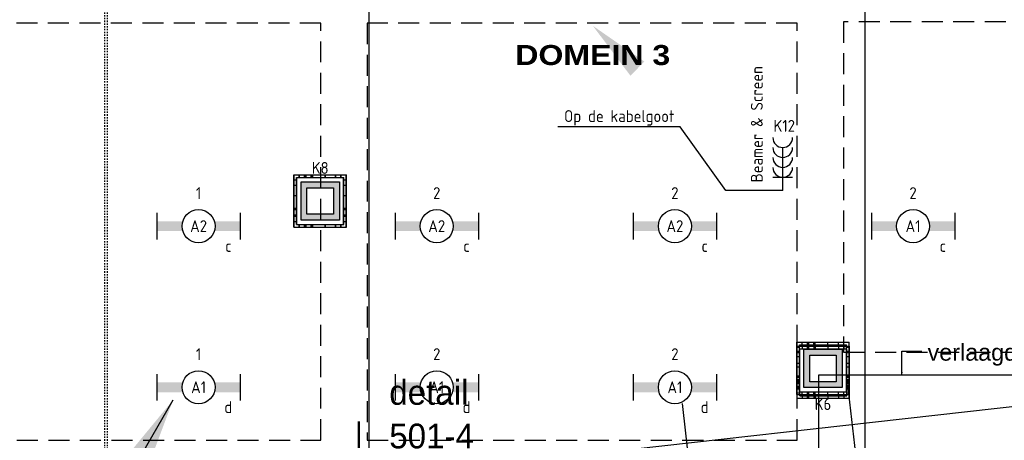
# Model space of a CAD drawing. Header units: millimetres. Extents: x -38031 to 110605, y -22066 to 88711.
# Tile 70 of 150: x 47969 to 55411, y 6853 to 10034. Entities that reach past the tile are written whole.
import ezdxf
from ezdxf.enums import TextEntityAlignment as Align

# ---------------------------------------------------------------- set-up
doc = ezdxf.new("R2010")
doc.units = ezdxf.units.MM
doc.header["$LTSCALE"] = 50
for name, pattern in [('HIDDEN2', [4.7625, 3.175, -1.5875]), ('STYLE_01', [0.41664, 0.20828, -0.20836]), ('STYLE_06', [1.04164, 0.625, -0.20828, 0.06943, -0.13893])]:
    doc.linetypes.add(name, pattern=pattern)
for name, color, linetype in [('AB$1A---_ATTRIB035', 8, 'Continuous'), ('AL$1A---_ALGEMEEN', 8, 'Continuous'), ('AT$1A---_TEKST100', 8, 'Continuous'), ('Beamer', 3, 'Continuous'), ('Bouwkundig', 8, 'Continuous'), ('EL6121--', 3, 'Continuous'), ('EL6222--', 3, 'Continuous'), ('EL6311--', 3, 'Continuous'), ('EL6321--', 3, 'Continuous'), ('LICHT_TEXT018', 1, 'Continuous'), ('stramien', 1, 'Continuous'), ('versterkte strook', 7, 'Continuous'), ('Vloerdoos', 3, 'Continuous'), ('Vloerdoos (1e)', 51, 'Continuous'), ('Vloerdoos OUD', 51, 'Continuous')]:
    doc.layers.add(name, color=color, linetype=linetype)
doc.styles.add('Arial', font='ARIAL.TTF')
doc.styles.add('Arial Black', font='txt')
doc.styles.add('BURO-018', font='iso.shx', dxfattribs={"height": 90})
doc.styles.add('Geneva', font='txt')
doc.styles.get("Standard").update_dxf_attribs({"font": 'iso.shx'})
doc.dimstyles.new('VyA', dxfattribs={"dimtxt": 2.272868, "dimasz": 2.120801, "dimexe": 1.5, "dimexo": 1.59, "dimgap": 0.5, "dimtad": 1, "dimdec": 0, "dimzin": 11, "dimtxsty": 'Arial', "dimblk": 'VW_SLASH', "dimcen": 0, "dimdle": 1, "dimazin": 0, "dimtfac": 0.8, "dimtdec": 0, "dimtix": 1, "dimtmove": 0, "dimatfit": 0, "dimldrblk": 'VW_FILLEDARROW', "dimfxl": 0, "dimfrac": 2, "dimtolj": 1, "dimtzin": 11, "dimarcsym": 0})

# ---------------------------------------------------------------- blocks, each defined once
blk = doc.blocks.new('VLOERDOOS')
at = {"layer": 'Vloerdoos'}
for p, q in [((0, 395), (395, 395)), ((0, 395), (0, 0)), ((20, 375), (20, 20)), ((20, 375), (375, 375)), ((40, 375), (40, 395)), ((80, 375), (80, 395)), ((90, 375), (90, 395)), ((130, 375), (130, 395)), ((140, 375), (140, 395)), ((235, 375), (235, 395)), ((315, 375), (315, 395)), ((355, 375), (355, 395)), ((375, 375), (375, 20)), ((395, 395), (395, 0)), ((0, 355), (20, 355)), ((0, 315), (20, 315)), ((0, 305), (20, 305)), ((375, 355), (395, 355)), ((375, 315), (395, 315)), ((375, 305), (395, 305)), ((0, 265), (20, 265)), ((0, 255), (20, 255)), ((375, 265), (395, 265)), ((375, 255), (395, 255)), ((0, 160), (20, 160)), ((375, 160), (395, 160)), ((0, 80), (20, 80)), ((375, 80), (395, 80)), ((0, 40), (20, 40)), ((0, 0), (395, 0)), ((20, 20), (375, 20)), ((40, 0), (40, 20)), ((80, 0), (80, 20)), ((90, 0), (90, 20)), ((130, 0), (130, 20)), ((140, 0), (140, 20)), ((235, 0), (235, 20)), ((315, 0), (315, 20)), ((355, 0), (355, 20)), ((375, 40), (395, 40))]:
    blk.add_line(p, q, dxfattribs=at)
blk = doc.blocks.new('1115B6630')
at = {"color": 0}
for p, q in [((-6.3, 2), (-6.3, -2)), ((6.3, 2), (6.3, -2))]:
    blk.add_line(p, q, dxfattribs=at)
at = {"color": 0, "linetype": 'Continuous'}
blk.add_circle((0, 0), 2.5, dxfattribs=at)
at = {"color": 0}
for points in [[(-2.5, 0.75), (-6.3, 0.75), (-2.5, -0.75), (-6.3, -0.75)], [(2.5, 0.75), (6.3, 0.75), (2.5, -0.75), (6.3, -0.75)]]:
    blk.add_solid(points, dxfattribs=at)
at = {"color": 0, "linetype": 'Continuous', "style": 'BURO-018'}
for tag, p in [('E_GKAST', (0, 8)), ('E_GROEP', (0, 5)), ('E_SGROEP', (4.5, 5)), ('E_ARMCODE', (0, 0)), ('E_SLET', (4.5, -3))]:
    blk.add_attdef(tag, text='', height=1.8, dxfattribs=at).set_placement(p, align=Align.MIDDLE)
blk = doc.blocks.new('E00414')
at = {"color": 0, "linetype": 'Continuous'}
for p, q in [((-2.9, -2.9), (-2.9, 2.9)), ((-2.9, 2.9), (2.9, 2.9)), ((-2, 2), (2, 2)), ((-2, -2), (-2, 2)), ((2, 2), (2, -2)), ((2.9, 2.9), (2.9, -2.9)), ((2.9, -2.9), (-2.9, -2.9)), ((2, -2), (-2, -2))]:
    blk.add_line(p, q, dxfattribs=at)
at = {"color": 0}
for points in [[(-2.9, 2.9), (2.9, 2.9), (-2, 2), (2, 2)], [(-2, -2), (-2.9, -2.9), (-2, 2), (-2.9, 2.9)], [(2, 2), (2.9, 2.9), (2, -2), (2.9, -2.9)], [(2, -2), (2.9, -2.9), (-2, -2), (-2.9, -2.9)]]:
    blk.add_solid(points, dxfattribs=at)
at = {"color": 0, "linetype": 'Continuous', "style": 'BURO-018'}
for tag, p in [('E_GKAST', (0, 8)), ('E_GROEP', (0, 5)), ('E_SGROEP', (4.5, 5))]:
    blk.add_attdef(tag, text='', height=1.8, dxfattribs=at).set_placement(p, align=Align.MIDDLE)
at = {"color": 0, "linetype": 'Continuous', "style": 'BURO-018', "flags": 1}
for tag, p in [('E_VERMCODE', (13, 5)), ('E_MATCODE', (0, 0))]:
    blk.add_attdef(tag, text='', height=1.8, dxfattribs=at).set_placement(p, align=Align.MIDDLE)
blk = doc.blocks.new('E00170')
at = {"color": 0, "linetype": 'Continuous'}
for q in [(5, 8.66), (-5, -8.66)]:
    blk.add_line((0, 0), q, dxfattribs=at)
for points in [[(5, 8.66, 0, 1, 0), (3.5, 6.062, 1, 1, 0)], [(-5, -8.66, 0, 1, 0), (-3.5, -6.062, 1, 1, 0)]]:
    blk.add_lwpolyline(points, format="xyseb", dxfattribs=at)
at = {"color": 0, "const_width": 0.5}
blk.add_lwpolyline([(-0.25, 0, 1), (0.25, 0, 1)], format="xyb", close=True, dxfattribs=at)
at = {"color": 0, "linetype": 'Continuous'}
blk.add_circle((0, 0), 0.5, dxfattribs=at)
blk = doc.blocks.new('tekst 9 pts')
at = {"layer": 'AL$1A---_ALGEMEEN', "color": 0, "style": 'Arial Black'}
blk.add_attdef('naam_ruimte', text='', height=151.5, dxfattribs=at).set_placement((0, -81.3), align=Align.TOP_CENTER)
at = {"layer": 'AL$1A---_ALGEMEEN', "color": 0, "flags": 1}
for tag, p in [('oppervlakte', (-334.4, -1162.5)), ('stramiennummer', (-334.4, -1435.2))]:
    blk.add_attdef(tag, p, '', height=151.5, dxfattribs=at)
blk = doc.blocks.new('detailnr plf ver')
at = {"layer": 'AL$1A---_ALGEMEEN', "color": 0, "lineweight": 50}
blk.add_line((0, -300), (0, 300), dxfattribs=at)
at = {"layer": 'AL$1A---_ALGEMEEN', "color": 0, "flags": 1}
blk.add_attdef('detailnr', (0, -300), '', height=0.2, dxfattribs=at)
at = {"layer": 'AT$1A---_TEKST100', "insert": (229.7, 614.1), "char_height": 187.134, "attachment_point": 1, "line_spacing_factor": 1.057281, "style": 'Geneva'}
blk.add_mtext('{\\C256;\\ldetail \\P501-4}', dxfattribs=at)
blk = doc.blocks.new('VW_SLASH')
at = {"layer": 'AL$1A---_ALGEMEEN', "color": 0, "linetype": 'ByBlock', "lineweight": -2}
blk.add_line((0, 0), (-1, 0), dxfattribs=at)
at = {"layer": 'AL$1A---_ALGEMEEN', "color": 0, "linetype": 'ByBlock', "lineweight": 5}
blk.add_line((0.5, 0.5), (-0.5, -0.5), dxfattribs=at)
blk = doc.blocks.new('*D2060')
at = {"layer": 'AL$1A---_ALGEMEEN', "color": 0, "lineweight": -2}
for p, q in [((-33961.5, 603.4), (-33961.5, -1876.5)), ((-30188, 453.4), (-30188, -1876.5)), ((-30190.1, -1875), (-33959.4, -1875))]:
    blk.add_line(p, q, dxfattribs=at)
at = {"layer": 'AL$1A---_ALGEMEEN', "color": 0, "lineweight": -2, "xscale": 2.12080078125, "yscale": 2.12080078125, "zscale": 2.12080078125, "rotation": 180}
blk.add_blockref('VW_SLASH', (-33961.5, -1875), dxfattribs=at)
at = {"layer": 'AL$1A---_ALGEMEEN', "color": 0, "lineweight": -2, "xscale": 2.12080078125, "yscale": 2.12080078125, "zscale": 2.12080078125}
blk.add_blockref('VW_SLASH', (-30188, -1875), dxfattribs=at)
blk = doc.blocks.new('VW_FILLEDARROW')
at = {"layer": 'AL$1A---_ALGEMEEN', "color": 0, "lineweight": -2}
blk.add_solid([(0, 0), (0.5, 0.5), (0.5, -0.5)], dxfattribs=at)
blk = doc.blocks.new('txt 1_100 verlaagd plafond')
at = {"layer": 'AL$1A---_ALGEMEEN', "color": 0}
for p, q in [((-1830, 0), (-1830, 182.6)), ((-1830, 182.6), (-1680, 182.6))]:
    blk.add_line(p, q, dxfattribs=at)
blk.add_solid([(-1830, 0), (-1836.7, 25), (-1823.3, 25)], dxfattribs=at)
at = {"layer": 'AT$1A---_TEKST100', "insert": (-983.5, 235.8), "char_height": 126.27, "attachment_point": 2, "line_spacing_factor": 0.967741, "style": 'Arial'}
blk.add_mtext('{\\C256;\\lverlaagd plafond}', dxfattribs=at)
blk = doc.blocks.new('Group-87')
at = {"layer": 'AL$1A---_ALGEMEEN', "color": 0, "linetype": 'STYLE_01'}
for p, q in [((-7751, -2986.9), (-7751, -22912.4)), ((-7731, -2986.9), (-7731, -22912.4))]:
    blk.add_line(p, q, dxfattribs=at)
blk = doc.blocks.new('VLOERDOOS (1e)')
at = {"layer": 'Vloerdoos OUD'}
for p, q in [((0, 395), (395, 395)), ((0, 395), (0, 0)), ((20, 375), (20, 20)), ((20, 375), (375, 375)), ((40, 375), (40, 395)), ((80, 375), (80, 395)), ((90, 375), (90, 395)), ((130, 375), (130, 395)), ((140, 375), (140, 395)), ((235, 375), (235, 395)), ((315, 375), (315, 395)), ((355, 375), (355, 395)), ((375, 375), (375, 20)), ((395, 395), (395, 0)), ((0, 355), (20, 355)), ((0, 315), (20, 315)), ((0, 305), (20, 305)), ((375, 355), (395, 355)), ((375, 315), (395, 315)), ((375, 305), (395, 305)), ((0, 265), (20, 265)), ((0, 255), (20, 255)), ((375, 265), (395, 265)), ((375, 255), (395, 255)), ((0, 160), (20, 160)), ((375, 160), (395, 160)), ((0, 80), (20, 80)), ((375, 80), (395, 80)), ((0, 40), (20, 40)), ((0, 0), (395, 0)), ((20, 20), (375, 20)), ((40, 0), (40, 20)), ((80, 0), (80, 20)), ((90, 0), (90, 20)), ((130, 0), (130, 20)), ((140, 0), (140, 20)), ((235, 0), (235, 20)), ((315, 0), (315, 20)), ((355, 0), (355, 20)), ((375, 40), (395, 40))]:
    blk.add_line(p, q, dxfattribs=at)
blk = doc.blocks.new('111304L')
at = {"color": 0, "linetype": 'Continuous'}
for p, q in [((0, 1), (0, 7.5)), ((-1.5, 3), (1.5, 3))]:
    blk.add_line(p, q, dxfattribs=at)
for centre in [(0, 9), (0, 7.5), (0, 6), (0, 4.5)]:
    blk.add_arc(centre, 1.5, 180, 0, dxfattribs=at)
at = {"color": 0, "linetype": 'Continuous', "style": 'BURO-018'}
for tag, p in [('E_GKAST', (0, 14.5)), ('E_GROEP', (0, 11.5)), ('E_SGROEP', (4.5, 11.5)), ('E_SLET1', (3.5, 8.5))]:
    blk.add_attdef(tag, text='', height=1.8, dxfattribs=at).set_placement(p, align=Align.MIDDLE)
at = {"color": 0, "linetype": 'Continuous', "style": 'BURO-018', "flags": 1}
blk.add_attdef('E_MATCODE', text='', height=1.8, dxfattribs=at).set_placement((0, 0), align=Align.MIDDLE)
blk = doc.blocks.new('beamer-Screen-opgoot')
at = {"layer": 'Beamer', "color": 1}
for points in [[(-344.7, 480.3), (-1270.3, 480.3)], [(430.6, 0), (0, 0), (-344.7, 480.3)]]:
    blk.add_lwpolyline(points, dxfattribs=at)
at = {"layer": 'Beamer'}
ref = blk.add_blockref('111304L', (430.6, -50), dxfattribs=dict(at, xscale=50, yscale=50, zscale=50))
ref.add_attrib('E_GROEP', 'K12', dxfattribs={"layer": '0', "color": 1, "linetype": 'Continuous', "height": 90, "style": 'BURO-018'}).set_placement((442.1, 488.9), align=Align.MIDDLE)
at = {"layer": 'Beamer', "color": 1}
blk.add_text('Beamer & Screen', height=90, rotation=90, dxfattribs=at).set_placement((279.7, 61.6))
blk.add_text('Op de kabelgoot', height=90, dxfattribs=at).set_placement((-1221.9, 517.7))
blk = doc.blocks.new('metselwerk zo gevel 2150+')
at = {"layer": 'AL$1A---_ALGEMEEN', "color": 0}
for p, q in [((-35219.5, -2275.00786), (-35219.5, 1174.99214)), ((-33961.5, -2275.00786), (-33961.5, 1174.99214))]:
    blk.add_line(p, q, dxfattribs=at)
dim = blk.add_linear_dim(base=(-33961.5, -1875.00786), p1=(-30188, 454.99214), p2=(-33961.5, 604.99214), dimstyle='VyA', override={"dimtxt": 2.272868, "dimgap": 25, "dimdec": 1, "dimlfac": 50, "dimpost": '<>', "dimtxsty": 'Arial', "dimtmove": 2}, dxfattribs=at)
dim.commit()
dim.dimension.update_dxf_attribs({"geometry": '*D2060', "text_midpoint": (-32074.75, -1848.8474)})
blk = doc.blocks.new('200254 W 210e 19-03-2008')
at = {"layer": 'AL$1A---_ALGEMEEN'}
ref = blk.add_blockref('tekst 9 pts', (20080.76, 3214.42), dxfattribs=dict(at, xscale=0.02, yscale=0.02, zscale=0.02))
ref.add_attrib('naam_ruimte', 'DOMEIN 3', dxfattribs={"layer": 'AB$1A---_ATTRIB035', "height": 3.03, "style": 'Arial Black'}).set_placement((20080.76, 3212.8), align=Align.TOP_CENTER)
at = {"layer": 'AL$1A---_ALGEMEEN', "xscale": 0.02, "yscale": 0.02, "zscale": 0.02}
blk.add_blockref('detailnr plf ver', (20045.41, 3149.84), dxfattribs=at)
at = {"layer": 'AL$1A---_ALGEMEEN', "xscale": 0.02, "yscale": 0.02, "zscale": 0.02, "rotation": 6.40755072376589}
blk.add_blockref('metselwerk zo gevel 2150+', (20796.95, 3213.85), dxfattribs=at)
at = {"layer": 'AL$1A---_ALGEMEEN'}
blk.add_lwpolyline([(19899.89, 3138.86), (19899.89, 3283.71), (20194.89, 3283.71), (20194.89, 3162.86), (20114.89, 3162.86), (20114.89, 3150.86), (20006.89, 3150.86), (20006.89, 3138.86)], close=True, dxfattribs=at)
at = {"layer": 'stramien', "linetype": 'STYLE_06', "ltscale": 50}
for p, q in [((20121.95, 2703.35), (20121.95, 4240.03)), ((20046.95, 2737.41), (20046.95, 3963.01))]:
    blk.add_line(p, q, dxfattribs=at)
at = {"layer": 'AL$1A---_ALGEMEEN', "xscale": 0.02, "yscale": 0.02, "zscale": 0.02}
for name, p in [('Group-87', (20161.97, 3587.45)), ('txt 1_100 verlaagd plafond', (20164.09, 3162.86))]:
    blk.add_blockref(name, p, dxfattribs=at)

msp = doc.modelspace()

# ---------------------------------------------------------------- block references
at = {"layer": 'Bouwkundig', "xscale": 50, "yscale": 50, "zscale": 50}
msp.add_blockref('200254 W 210e 19-03-2008', (-951737.5, -150797.3), dxfattribs=at)

# ---------------------------------------------------------------- next in the draw order: linework, layer by layer
at = {"layer": 'EL6321--', "color": 1}
msp.add_lwpolyline([(53395.9, 8933.4, 0, 0, 0), (52301.9, 9987.3, 0, 150, 0), (52637.8, 9663.8, 150, 150, 0)], format="xyseb", dxfattribs=at)
at = {"layer": 'LICHT_TEXT018', "linetype": 'HIDDEN2'}
for points in [[(46996.4, 6854.1), (50246.4, 6854.1), (50246.4, 10007.2), (46996.4, 10007.2)], [(50596.4, 6854.1), (53846.4, 6854.1), (53846.4, 10007.2), (50596.4, 10007.2)], [(54196.4, 7518.8), (57089.5, 7518.8), (57089.5, 10018.8), (54196.4, 10018.8)]]:
    msp.add_lwpolyline(points, close=True, dxfattribs=at)
at = {"layer": 'versterkte strook'}
msp.add_line((8732.7, 1860.9), (101326.6, 12259.4), dxfattribs=at)

# ---------------------------------------------------------------- next in the draw order: block references
at = {"layer": 'EL6121--', "xscale": 200, "yscale": 200, "zscale": 200}
msp.add_blockref('E00170', (48128.8, 5425.8), dxfattribs=at)
at = {"layer": 'EL6222--'}
ref = msp.add_blockref('E00414', (50240.6, 8663), dxfattribs=dict(at, xscale=50, yscale=50, zscale=50))
ref.add_attrib('E_GROEP', 'K8', dxfattribs={"layer": '0', "color": 1, "linetype": 'Continuous', "height": 90, "style": 'BURO-018'}).set_placement((50240.6, 8913), align=Align.MIDDLE)
ref = msp.add_blockref('E00414', (54040.6, 7396.1), dxfattribs=dict(at, xscale=50, yscale=50, zscale=50))
ref.add_attrib('E_GROEP', 'K6', dxfattribs={"layer": '0', "color": 1, "linetype": 'Continuous', "height": 90, "style": 'BURO-018'}).set_placement((54040.6, 7127.2), align=Align.MIDDLE)
at = {"layer": 'EL6311--'}
ref = msp.add_blockref('1115B6630', (49321.4, 8472.6), dxfattribs=dict(at, xscale=50, yscale=50, zscale=50))
ref.add_attrib('E_ARMCODE', 'A2', dxfattribs={"layer": '0', "color": 1, "linetype": 'Continuous', "height": 90, "style": 'BURO-018'}).set_placement((49321.4, 8472.6), align=Align.MIDDLE)
ref.add_attrib('E_SLET', 'c', dxfattribs={"layer": '0', "color": 1, "linetype": 'Continuous', "height": 90, "style": 'BURO-018'}).set_placement((49546.4, 8322.6), align=Align.MIDDLE)
ref.add_attrib('E_GROEP', '1', dxfattribs={"layer": '0', "color": 1, "linetype": 'Continuous', "height": 90, "style": 'BURO-018'}).set_placement((49321.4, 8722.6), align=Align.MIDDLE)
ref = msp.add_blockref('1115B6630', (51121.4, 8472.6), dxfattribs=dict(at, xscale=50, yscale=50, zscale=50))
ref.add_attrib('E_ARMCODE', 'A2', dxfattribs={"layer": '0', "color": 1, "linetype": 'Continuous', "height": 90, "style": 'BURO-018'}).set_placement((51121.4, 8472.6), align=Align.MIDDLE)
ref.add_attrib('E_SLET', 'c', dxfattribs={"layer": '0', "color": 1, "linetype": 'Continuous', "height": 90, "style": 'BURO-018'}).set_placement((51346.4, 8322.6), align=Align.MIDDLE)
ref.add_attrib('E_GROEP', '2', dxfattribs={"layer": '0', "color": 1, "linetype": 'Continuous', "height": 90, "style": 'BURO-018'}).set_placement((51121.4, 8722.6), align=Align.MIDDLE)
ref = msp.add_blockref('1115B6630', (52921.4, 8472.6), dxfattribs=dict(at, xscale=50, yscale=50, zscale=50))
ref.add_attrib('E_ARMCODE', 'A2', dxfattribs={"layer": '0', "color": 1, "linetype": 'Continuous', "height": 90, "style": 'BURO-018'}).set_placement((52921.4, 8472.6), align=Align.MIDDLE)
ref.add_attrib('E_SLET', 'c', dxfattribs={"layer": '0', "color": 1, "linetype": 'Continuous', "height": 90, "style": 'BURO-018'}).set_placement((53146.4, 8322.6), align=Align.MIDDLE)
ref.add_attrib('E_GROEP', '2', dxfattribs={"layer": '0', "color": 1, "linetype": 'Continuous', "height": 90, "style": 'BURO-018'}).set_placement((52921.4, 8722.6), align=Align.MIDDLE)
ref = msp.add_blockref('1115B6630', (54721.4, 8472.6), dxfattribs=dict(at, xscale=50, yscale=50, zscale=50))
ref.add_attrib('E_ARMCODE', 'A1', dxfattribs={"layer": '0', "color": 1, "linetype": 'Continuous', "height": 90, "style": 'BURO-018'}).set_placement((54721.4, 8472.6), align=Align.MIDDLE)
ref.add_attrib('E_SLET', 'c', dxfattribs={"layer": '0', "color": 1, "linetype": 'Continuous', "height": 90, "style": 'BURO-018'}).set_placement((54946.4, 8322.6), align=Align.MIDDLE)
ref.add_attrib('E_GROEP', '2', dxfattribs={"layer": '0', "color": 1, "linetype": 'Continuous', "height": 90, "style": 'BURO-018'}).set_placement((54721.4, 8722.6), align=Align.MIDDLE)
ref = msp.add_blockref('1115B6630', (49321.4, 7254.1), dxfattribs=dict(at, xscale=50, yscale=50, zscale=50))
ref.add_attrib('E_ARMCODE', 'A1', dxfattribs={"layer": '0', "color": 1, "linetype": 'Continuous', "height": 90, "style": 'BURO-018'}).set_placement((49321.4, 7254.1), align=Align.MIDDLE)
ref.add_attrib('E_SLET', 'd', dxfattribs={"layer": '0', "color": 1, "linetype": 'Continuous', "height": 90, "style": 'BURO-018'}).set_placement((49546.4, 7104.1), align=Align.MIDDLE)
ref.add_attrib('E_GROEP', '1', dxfattribs={"layer": '0', "color": 1, "linetype": 'Continuous', "height": 90, "style": 'BURO-018'}).set_placement((49321.4, 7504.1), align=Align.MIDDLE)
ref = msp.add_blockref('1115B6630', (51121.4, 7254.1), dxfattribs=dict(at, xscale=50, yscale=50, zscale=50))
ref.add_attrib('E_ARMCODE', 'A1', dxfattribs={"layer": '0', "color": 1, "linetype": 'Continuous', "height": 90, "style": 'BURO-018'}).set_placement((51121.4, 7254.1), align=Align.MIDDLE)
ref.add_attrib('E_SLET', 'd', dxfattribs={"layer": '0', "color": 1, "linetype": 'Continuous', "height": 90, "style": 'BURO-018'}).set_placement((51346.4, 7104.1), align=Align.MIDDLE)
ref.add_attrib('E_GROEP', '2', dxfattribs={"layer": '0', "color": 1, "linetype": 'Continuous', "height": 90, "style": 'BURO-018'}).set_placement((51121.4, 7504.1), align=Align.MIDDLE)
ref = msp.add_blockref('1115B6630', (52921.4, 7254.1), dxfattribs=dict(at, xscale=50, yscale=50, zscale=50))
ref.add_attrib('E_ARMCODE', 'A1', dxfattribs={"layer": '0', "color": 1, "linetype": 'Continuous', "height": 90, "style": 'BURO-018'}).set_placement((52921.4, 7254.1), align=Align.MIDDLE)
ref.add_attrib('E_SLET', 'd', dxfattribs={"layer": '0', "color": 1, "linetype": 'Continuous', "height": 90, "style": 'BURO-018'}).set_placement((53146.4, 7104.1), align=Align.MIDDLE)
ref.add_attrib('E_GROEP', '2', dxfattribs={"layer": '0', "color": 1, "linetype": 'Continuous', "height": 90, "style": 'BURO-018'}).set_placement((52921.4, 7504.1), align=Align.MIDDLE)
at = {"layer": 'EL6321--'}
msp.add_blockref('beamer-Screen-opgoot', (53305.9, 8742.3), dxfattribs=at)
at = {"layer": 'Vloerdoos', "rotation": 90}
for p in [(50437.5, 8465.9), (54237.5, 7198.9)]:
    msp.add_blockref('VLOERDOOS', p, dxfattribs=at)
at = {"layer": 'Vloerdoos (1e)', "rotation": 90}
for p in [(50439.9, 8465.9), (54239.9, 7170.4)]:
    msp.add_blockref('VLOERDOOS (1e)', p, dxfattribs=at)

doc.saveas('drawing.dxf')
